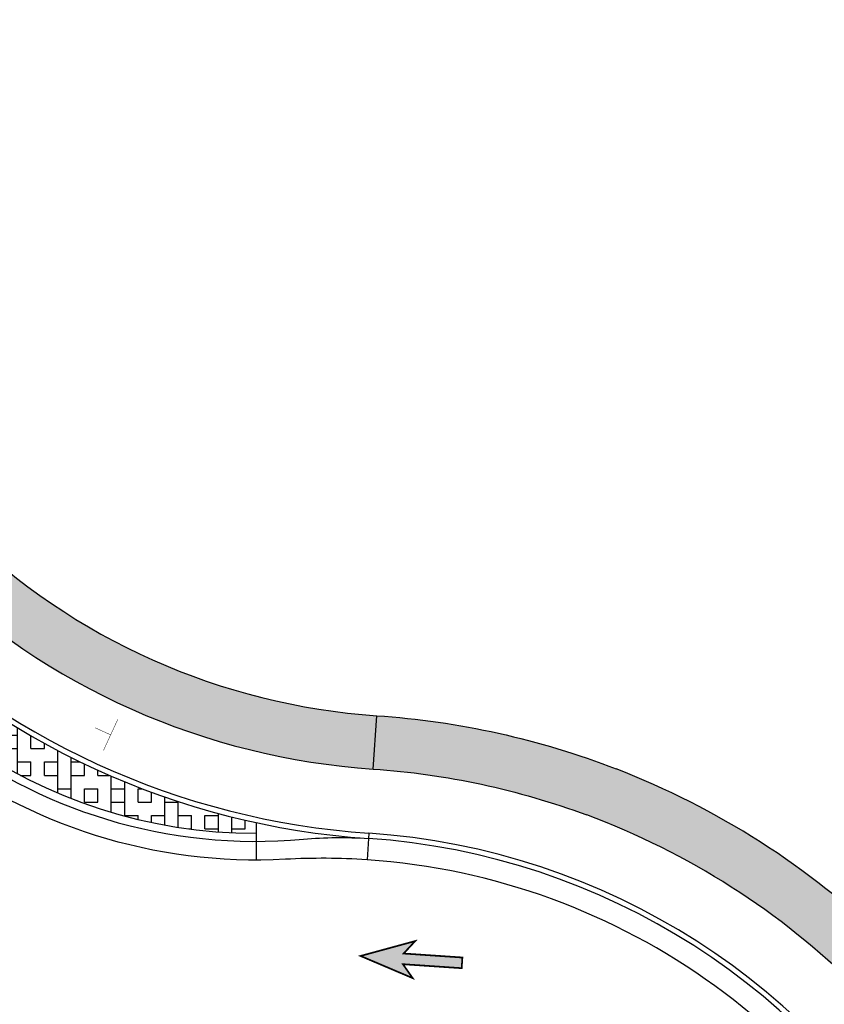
# Model space of a CAD drawing. Header units: feet. Extents: x 158973 to 165066, y 288298 to 289770.
# Tile 5 of 9: x 161461 to 161537, y 289049 to 289141. Entities that reach past the tile are written whole.
import ezdxf

# ---------------------------------------------------------------- set-up
doc = ezdxf.new("R2010")
doc.units = ezdxf.units.FT
doc.header["$MEASUREMENT"] = 0
for name, color, linetype in [('MT_P_Cells', 7, 'Continuous'), ('PV_P_Curb', 6, 'Continuous'), ('PV_P_Drive', 1, 'Continuous'), ('PV_P_EOP', 7, 'Continuous'), ('PV_P_Walk', 4, 'Continuous'), ('SC_Shading1', 247, 'Continuous'), ('SC_Shading2', 255, 'Continuous'), ('SN_P_Signs', 1, 'Continuous')]:
    doc.layers.add(name, color=color, linetype=linetype)

msp = doc.modelspace()

# ---------------------------------------------------------------- hatches: boundary and pattern name
at = {"layer": 'MT_P_Cells', "true_color": 0x00b3b3}
h = msp.add_hatch(color=132, dxfattribs=at)
h.dxf.hatch_style = 1
h.paths.add_polyline_path([(161493.2743096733, 289053.1283793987), (161498.1453708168, 289051.0579096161), (161497.2313075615, 289052.3588550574), (161502.7187011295, 289051.9866832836), (161502.7863687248, 289052.984391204), (161497.2989751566, 289053.3565629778), (161498.3803277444, 289054.5221732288)])
at = {"layer": 'SC_Shading1', "true_color": 0x7ac1d6}
h = msp.add_hatch(dxfattribs=at)
h.set_pattern_fill('BOX', color=133, scale=5)
h.set_pattern_definition([(90, (0, 0), (-5, 3.061616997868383e-16), []), (90, (1.25, 0), (-5, 3.061616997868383e-16), []), (0, (0, 0), (0, 5), [-1.25, 1.25]), (0, (0, 1.25), (0, 5), [-1.25, 1.25]), (0, (0, 2.5), (0, 5), [1.25, -1.25]), (0, (0, 3.75), (0, 5), [1.25, -1.25]), (90, (2.5, 0), (-5, 3.061616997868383e-16), [1.25, -1.25]), (90, (3.75, 0), (-5, 3.061616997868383e-16), [1.25, -1.25])])
edge = h.paths.add_edge_path()
edge.add_arc((161493.4391397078, 289123.3076262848), 59.9999999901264, 206.4085460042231, 214.9135797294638)
edge.add_arc((161464.7385710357, 289103.2757178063), 24.99999999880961, 214.9135797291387, 224.5275905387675)
edge.add_arc((161498.9583876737, 289136.9358448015), 72.99999999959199, 224.5275905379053, 257.7962470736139)
edge.add_line((161483.5270039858, 289065.5854951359), (161483.526428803, 289064.5854953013))
edge.add_arc((161483.5537499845, 289112.0854874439), 47.49999999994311, 199.4241625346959, 269.96704445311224, ccw=False)
edge.add_line((161438.7573314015, 289096.2889409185), (161439.700413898, 289096.6214997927))
at = {"layer": 'SC_Shading2'}
h = msp.add_hatch(color=256, dxfattribs=at)
h.dxf.hatch_style = 1
edge = h.paths.add_edge_path()
edge.add_line((161456.382695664, 289085.8519877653), (161459.7285645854, 289089.5726631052))
edge.add_arc((161498.9583876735, 289136.935844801), 61.49999999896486, 230.3658368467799, 266.1199674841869)
edge.add_arc((161489.6540933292, 288999.7510055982), 76.0000000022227, 68.7922728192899, 86.119967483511, ccw=False)
edge.add_arc((161489.6540933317, 288999.7510056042), 75.99999999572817, 57.40915933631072, 68.79227281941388, ccw=False)
edge.add_line((161530.5904371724, 289063.7839326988), (161527.8972566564, 289059.5712401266))
edge.add_arc((161489.6540933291, 288999.751005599), 71.00000000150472, 57.40915933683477, 69.60580685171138)
edge.add_arc((161489.6540933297, 288999.7510055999), 71.0000000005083, 69.60580685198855, 86.11996748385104)
edge.add_arc((161498.9583876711, 289136.9358447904), 66.49999998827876, 230.1905825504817, 266.1199674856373, ccw=False)
h = msp.add_hatch(color=256, dxfattribs=at)
h.dxf.hatch_style = 1
edge = h.paths.add_edge_path()
edge.add_arc((161489.6540933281, 288999.751005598), 71.00000000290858, 45.21251182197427, 57.4091593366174)
edge.add_line((161527.8972566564, 289059.5712401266), (161530.5904371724, 289063.7839326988))
edge.add_arc((161489.6540933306, 288999.7510056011), 75.99999999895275, 46.0260458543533, 57.40915933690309, ccw=False)
edge.add_arc((161489.6540933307, 288999.751005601), 75.99999999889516, 28.698351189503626, 46.02604585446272, ccw=False)
edge.add_arc((161623.4209907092, 289072.9812395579), 76.49999999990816, 208.6983511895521, 239.1003512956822)
edge.add_line((161584.1354873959, 289007.339033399), (161581.708169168, 289002.964880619))
edge.add_arc((161623.4209907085, 289072.9812395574), 81.49999999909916, 208.6983511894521, 239.2152808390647, ccw=False)
edge.add_arc((161489.6540933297, 288999.7510056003), 71.00000000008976, 28.69835118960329, 45.21251182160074)

# ---------------------------------------------------------------- linework, layer by layer
at = {"layer": 'MT_P_Cells', "const_width": 0.16, "flags": 128}
msp.add_lwpolyline([(161493.2743096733, 289053.1283793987), (161498.1453708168, 289051.0579096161), (161497.2313075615, 289052.3588550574), (161502.7187011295, 289051.9866832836), (161502.7863687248, 289052.984391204), (161497.2989751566, 289053.3565629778), (161498.3803277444, 289054.5221732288), (161493.2743096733, 289053.1283793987)], dxfattribs=at)
at = {"layer": 'PV_P_Curb', "flags": 128}
msp.add_lwpolyline([(161428.4480171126, 289140.5250236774), (161434.746673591, 289110.8499210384, 0.1003869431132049), (161444.2381648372, 289088.9672117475, 0.04197365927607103), (161446.9157498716, 289085.7444016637, 0.1834999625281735), (161494.0186532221, 289064.1031665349)], format="xyb", dxfattribs=at)
at = {"layer": 'PV_P_Curb'}
msp.add_lwpolyline([(161434.8258955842, 289110.4823538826, -0.01726634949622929), (161435.819603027, 289105.0488892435, 0.3981266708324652), (161487.9443740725, 289064.0356703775, -0.03983335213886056), (161493.9890522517, 289064.1051802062)], format="xyb", dxfattribs=at)
at = {"layer": 'PV_P_Curb', "flags": 128}
for points in [[(161483.5270039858, 289065.5854951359), (161483.526428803, 289064.5854953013)], [(161483.526428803, 289064.5854953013), (161483.5249908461, 289062.0854957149)], [(161494.0524870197, 289064.6020204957), (161493.8833180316, 289062.107750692)]]:
    msp.add_lwpolyline(points, dxfattribs=at)
at = {"layer": 'PV_P_Curb'}
for centre, radius, start, end in [((161483.5537499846, 289112.085487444), 47.5, 199.4241625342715, 269.9670444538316), ((161498.9583876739, 289136.9358448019), 72.5, 224.5275905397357, 266.1199674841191), ((161489.6540933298, 288999.7510056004), 65, 28.69835118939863, 86.11996748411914), ((161489.6540933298, 288999.7510056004), 64.5, 28.69835118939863, 86.11996748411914)]:
    msp.add_arc(centre, radius, start, end, dxfattribs=at)
at = {"layer": 'PV_P_Drive', "flags": 128}
for points in [[(161542.4232718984, 289054.4448242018, 0.09966444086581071), (161517.1471164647, 289070.6039072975)], [(161539.6721195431, 289050.1414516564, 0.1068395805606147), (161514.3959641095, 289066.3005347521)]]:
    msp.add_lwpolyline(points, format="xyb", dxfattribs=at)
at = {"layer": 'PV_P_EOP'}
for points in [[(161658.5831516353, 288973.8277281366, 0.06702937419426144), (161615.8458183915, 288983.3006019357, -0.01041768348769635), (161612.1165524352, 288983.6940082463), (161598.6570213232, 288985.3980866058, -0.05237158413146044), (161583.5049139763, 288988.9552042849, -0.2162315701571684), (161547.6082526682, 289023.1511213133, 0.2873717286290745), (161493.8833180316, 289062.107750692, 0.03050226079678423), (161486.2650136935, 289062.1590510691, -0.3695392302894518), (161434.6433615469, 289101.7040664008), (161432.7902580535, 289110.4346641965), (161426.3880664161, 289140.5975560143)], [(161658.5831516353, 288973.8277281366, 0.06702937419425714), (161615.8458183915, 288983.3006019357, -0.01041768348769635), (161612.1165524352, 288983.6940082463), (161598.6570213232, 288985.3980866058, -0.05237158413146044), (161583.5049139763, 288988.9552042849, -0.2162315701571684), (161547.6082526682, 289023.1511213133, 0.2873717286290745), (161493.8833180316, 289062.107750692)]]:
    msp.add_lwpolyline(points, format="xyb", dxfattribs=at)
at = {"layer": 'PV_P_Walk', "flags": 128}
for points in [[(161434.284475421, 289140.3195178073), (161440.2897857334, 289112.0264682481, 0.01798673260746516), (161441.2381142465, 289108.235423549, 0.1402332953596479), (161444.1590304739, 289103.5737826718), (161456.0107333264, 289092.9159744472, 0.1781883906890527), (161494.7968305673, 289075.5768076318, -0.07575072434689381), (161517.1471164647, 289070.6039072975)], [(161494.7968305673, 289075.5768076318, -0.07575072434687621), (161517.1471164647, 289070.6039072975)]]:
    msp.add_lwpolyline(points, format="xyb", dxfattribs=at)
at = {"layer": 'PV_P_Walk'}
for points in [[(161452.6648644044, 289089.1952991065, 0.1773995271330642), (161494.4584925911, 289070.5882680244, -0.07218158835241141), (161514.3959641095, 289066.3005347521)], [(161494.4584925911, 289070.5882680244, -0.07218158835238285), (161514.3959641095, 289066.3005347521)]]:
    msp.add_lwpolyline(points, format="xyb", dxfattribs=at)
at = {"layer": 'PV_P_Walk', "flags": 128}
msp.add_lwpolyline([(161494.4584925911, 289070.5882680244), (161494.7968305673, 289075.5768076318)], dxfattribs=at)
at = {"layer": 'SN_P_Signs', "const_width": 0.04199999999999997, "flags": 128}
for points in [[(161468.4889431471, 289074.4504629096), (161469.9428335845, 289073.7824789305)], [(161469.2748496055, 289072.3285884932), (161470.6108175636, 289075.2363693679)]]:
    msp.add_lwpolyline(points, dxfattribs=at)

doc.saveas('drawing.dxf')
